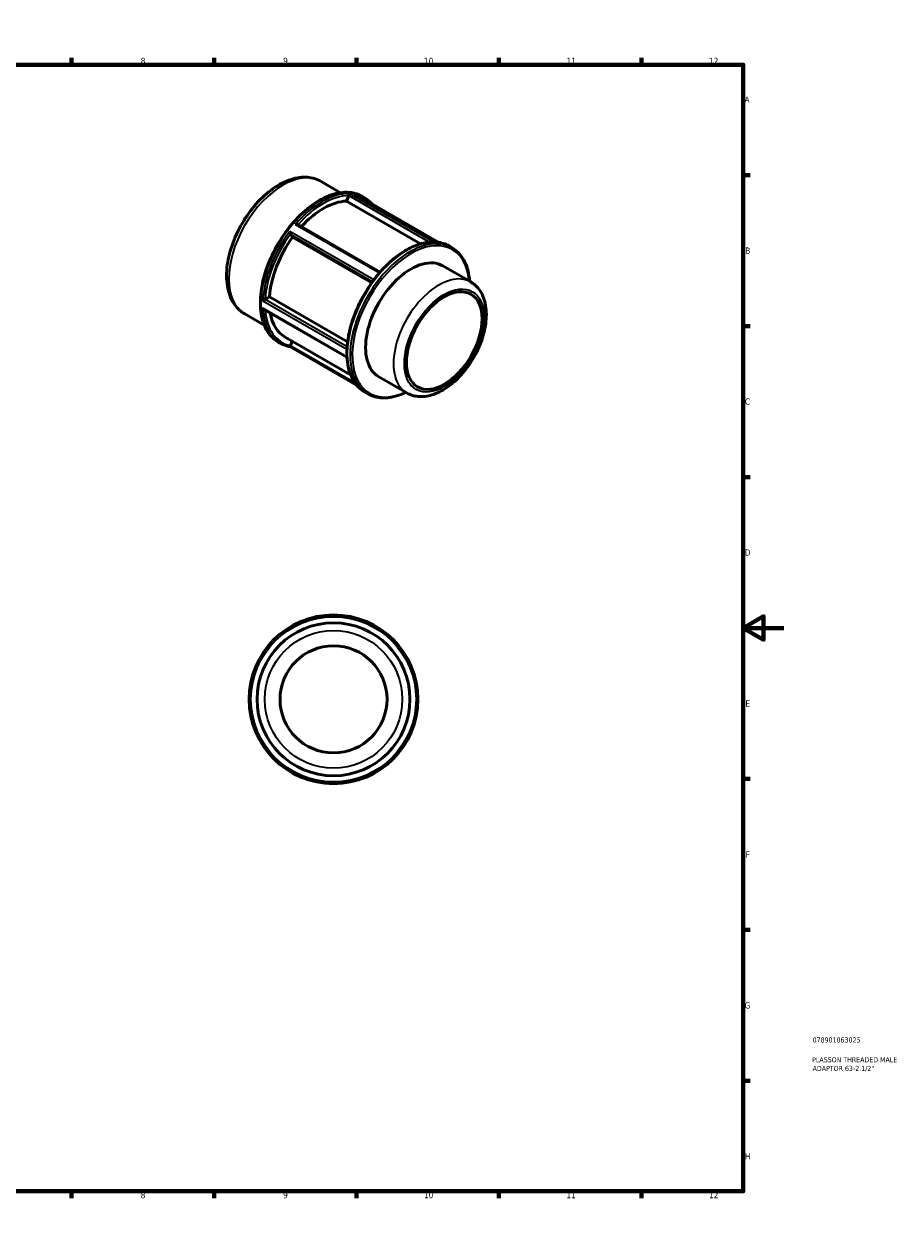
# Model space of a CAD drawing. Header units: millimetres. Extents: x 0 to 898, y 0 to 594.
# Tile 3 of 3: x 467 to 898, y 0 to 594. Entities that reach past the tile are written whole.
import ezdxf

# ---------------------------------------------------------------- set-up
doc = ezdxf.new("R2010")
doc.units = ezdxf.units.MM
for name, color, linetype, lineweight in [('Border (ANSI)', 7, 'Continuous', 70), ('Title (ISO)', 7, 'Continuous', 50), ('Visible (ANSI)', 7, 'Continuous', 50), ('Visible Narrow (ANSI)', 7, 'Continuous', 35)]:
    doc.layers.add(name, color=color, linetype=linetype, lineweight=lineweight)
doc.styles.add('Note Text (ANSI)', font='tahoma.ttf')
doc.styles.add('Note Text (ISO)', font='tahoma.ttf')

# ---------------------------------------------------------------- blocks, each defined once
blk = doc.blocks.new('Borders Default Border')
at = {"layer": 'Border (ANSI)'}
for p, q in [((70.08, 574), (70.08, 577.45)), ((140.17, 574), (140.17, 577.45)), ((210.25, 574), (210.25, 577.45)), ((280.33, 574), (280.33, 577.45)), ((350.42, 574), (350.42, 577.45)), ((490.58, 574), (490.58, 577.45)), ((560.67, 574), (560.67, 577.45)), ((630.75, 574), (630.75, 577.45)), ((700.83, 574), (700.83, 577.45)), ((770.92, 574), (770.92, 577.45)), ((20, 519.75), (16.55, 519.75)), ((821, 519.75), (824.45, 519.75)), ((20, 445.5), (16.55, 445.5)), ((821, 445.5), (824.45, 445.5)), ((20, 371.25), (16.55, 371.25)), ((821, 371.25), (824.45, 371.25)), ((20, 222.75), (16.55, 222.75)), ((821, 222.75), (824.45, 222.75)), ((20, 148.5), (16.55, 148.5)), ((821, 148.5), (824.45, 148.5)), ((20, 74.25), (16.55, 74.25)), ((821, 74.25), (824.45, 74.25)), ((70.08, 20), (70.08, 16.55)), ((140.17, 20), (140.17, 16.55)), ((210.25, 20), (210.25, 16.55)), ((280.33, 20), (280.33, 16.55)), ((350.42, 20), (350.42, 16.55)), ((490.58, 20), (490.58, 16.55)), ((560.67, 20), (560.67, 16.55)), ((630.75, 20), (630.75, 16.55)), ((700.83, 20), (700.83, 16.55)), ((770.92, 20), (770.92, 16.55))]:
    blk.add_line(p, q, dxfattribs=at)
at = {"layer": 'Border (ANSI)', "flags": 128}
for points in [[(420.5, 594), (420.5, 574), (414.73, 584), (426.27, 584), (420.5, 574)], [(20, 20), (20, 574), (821, 574), (821, 20), (20, 20)], [(0, 297), (20, 297), (10, 302.77), (10, 291.23), (20, 297)], [(841, 297), (821, 297), (831, 302.77), (831, 291.23), (821, 297)], [(420.5, 0), (420.5, 20), (414.73, 10), (426.27, 10), (420.5, 20)]]:
    blk.add_lwpolyline(points, dxfattribs=at)
at = {"layer": 'Border (ANSI)', "attachment_point": 7, "style": 'Note Text (ANSI)'}
for s, insert, char_height in [('1', (34.35, 574.4), 3.05), ('2', (104.2, 574.4), 3.05), ('3', (174.26, 574.34), 3.05), ('4', (244.23, 574.4), 3.05), ('5', (314.48, 574.34), 3.05), ('6', (384.49, 574.34), 3.05), ('7', (454.6, 574.4), 3.05), ('8', (524.63, 574.33), 3.05), ('9', (594.7, 574.34), 3.05), ('10', (663.96, 574.34), 3.048), ('11', (734.04, 574.4), 3.048), ('12', (804.13, 574.4), 3.048), ('A', (16.78, 555.35), 3.05), ('A', (821.63, 555.35), 3.05), ('B', (17.15, 481.1), 3.05), ('B', (821.99, 481.1), 3.05), ('C', (16.95, 406.8), 3.05), ('C', (821.8, 406.8), 3.05), ('D', (16.96, 332.6), 3.05), ('D', (821.81, 332.6), 3.05), ('E', (17.21, 258.35), 3.05), ('E', (822.05, 258.35), 3.05), ('F', (17.29, 184.1), 3.05), ('F', (822.14, 184.1), 3.05), ('G', (16.81, 109.79), 3.05), ('G', (821.66, 109.79), 3.05), ('H', (16.97, 35.6), 3.05), ('H', (821.81, 35.6), 3.05), ('1', (34.35, 16.55), 3.05), ('2', (104.2, 16.55), 3.05), ('3', (174.26, 16.49), 3.05), ('4', (244.23, 16.55), 3.05), ('5', (314.48, 16.49), 3.05), ('6', (384.49, 16.49), 3.05), ('7', (454.6, 16.55), 3.05), ('8', (524.63, 16.48), 3.05), ('9', (594.7, 16.49), 3.05), ('10', (663.96, 16.49), 3.048), ('11', (734.04, 16.55), 3.048), ('12', (804.13, 16.55), 3.048)]:
    blk.add_mtext(s, dxfattribs=dict(at, insert=insert, char_height=char_height))
blk = doc.blocks.new('Title Blocks ISO')
at = {"layer": 'Title (ISO)', "color": 232, "true_color": 0xca0064, "style": 'Note Text (ISO)'}
for tag, p in [('PART_NUMBER_001', (34.08, 73.13)), ('DESCRIPTION_001', (33.84, 63.4)), ('DESCRIPTION_002', (34.09, 59.12))]:
    blk.add_attdef(tag, p, '', height=2.5, dxfattribs=at)

msp = doc.modelspace()

# ---------------------------------------------------------------- linework, layer by layer
at = {"layer": 'Visible (ANSI)'}
for p, q in [((613.3, 516.648), (622.905, 511.117)), ((625.845, 506.941), (626.912, 509.691)), ((662.268, 485.966), (625.845, 506.941)), ((630.102, 510.336), (671.187, 486.677)), ((633.555, 509.322), (634.543, 508.753)), ((601.835, 495.445), (642.382, 472.096)), ((599.349, 489.224), (598.282, 490.746)), ((638.222, 466.839), (599.349, 489.224)), ((676.282, 484.888), (677.68, 484.084)), ((673.221, 475.112), (686.968, 467.196)), ((585.809, 458.585), (587.942, 459.813)), ((587.942, 459.813), (626.349, 437.696)), ((575.78, 451.495), (585.386, 445.963)), ((585.221, 453.714), (626.068, 430.192)), ((595.679, 440.036), (627.859, 421.505)), ((592.284, 437.653), (593.271, 437.084)), ((597.931, 435.376), (630.758, 416.471)), ((598.282, 435.872), (599.127, 438.05)), ((641.782, 420.517), (655.529, 412.601)), ((634.863, 412.962), (636.26, 412.157))]:
    msp.add_line(p, q, dxfattribs=at)
for radius in [41.5, 41.351, 37.592, 26.314]:
    msp.add_circle((619.464, 261.927), radius, dxfattribs=at)
for centre, major_axis, start_param, end_param in [((614.439, 472.613), (18.76, 32.577), 0.3399513, 1.2035659), ((614.439, 472.613), (-18.76, -32.577), 4.5287415, 5.4157679), ((657.501, 447.814), (15.72, 27.297), 0, 3.1415927), ((655.255, 449.108), (20.636, 35.834), 1.2514791, 1.3626474), ((614.439, 472.613), (-18.76, -32.577), 5.6799921, 6.2831853), ((655.255, 449.108), (20.636, 35.834), 2.2986766, 2.409845)]:
    msp.add_ellipse(centre, major_axis=major_axis, ratio=0.5780931, start_param=start_param, end_param=end_param, dxfattribs=at)
msp.add_ellipse((673.906, 438.367), major_axis=(-13.132, -22.804), ratio=0.5780931, dxfattribs=at)
for points, knots in [([(613.3, 516.648), (611.271, 517.816), (608.972, 518.496), (604.004, 518.878), (601.323, 518.506), (595.674, 516.723), (592.7, 515.191), (586.889, 511.124), (584.058, 508.56), (578.871, 502.721), (576.513, 499.451), (572.478, 492.525), (570.798, 488.872), (568.271, 481.503), (567.426, 477.789), (566.695, 470.617), (566.814, 467.161), (568.121, 460.914), (569.29, 458.098), (572.318, 454.023), (573.931, 452.56), (575.78, 451.495)], [5.4997209, 5.4997209, 5.4997209, 5.4997209, 5.7692038, 5.7692038, 6.061863, 6.061863, 6.3900213, 6.3900213, 6.727103, 6.727103, 7.061754, 7.061754, 7.3950061, 7.3950061, 7.729515, 7.729515, 8.066545, 8.066545, 8.3956026, 8.3956026, 8.6413135, 8.6413135, 8.6413135, 8.6413135]), ([(633.555, 509.322), (631.345, 510.594), (628.794, 511.268), (623.242, 511.368), (620.233, 510.769), (614.043, 508.346), (610.858, 506.498), (604.668, 501.746), (601.664, 498.842), (596.143, 492.279), (593.626, 488.623), (589.325, 480.926), (587.542, 476.886), (584.89, 468.823), (584.021, 464.8), (583.292, 457.168), (583.434, 453.561), (584.737, 447.133), (585.896, 444.31), (588.828, 440.198), (590.435, 438.718), (592.284, 437.653)], [5.4997209, 5.4997209, 5.4997209, 5.4997209, 5.8086362, 5.8086362, 6.1250068, 6.1250068, 6.4475238, 6.4475238, 6.7705055, 6.7705055, 7.0929713, 7.0929713, 7.4152411, 7.4152411, 7.7377675, 7.7377675, 8.0608057, 8.0608057, 8.3829441, 8.3829441, 8.6413135, 8.6413135, 8.6413135, 8.6413135]), ([(626.928, 509.736), (626.95, 509.803), (626.97, 509.871), (627.011, 510.02), (627.029, 510.097), (627.065, 510.266), (627.08, 510.353), (627.097, 510.484), (627.101, 510.534), (627.104, 510.621), (627.102, 510.657), (627.098, 510.685), (627.098, 510.685), (627.098, 510.686)], [-0.13926822, -0.13926822, -0.13926822, -0.13926822, -0.1176359, -0.1176359, -0.09178611, -0.09178611, -0.05654401, -0.05654401, -0.0287821, -0.0287821, 0, 0, 0.00055083, 0.00055083, 0.00055083, 0.00055083]), ([(629.911, 510.428), (629.913, 510.427), (629.914, 510.427), (629.98, 510.4), (630.043, 510.37), (630.102, 510.336)], [-0.338979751, -0.338979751, -0.338979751, -0.338979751, -0.338305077, -0.338305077, -0.312635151, -0.312635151, -0.312635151, -0.312635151]), ([(638.359, 505.581), (638.051, 505.938), (637.73, 506.277), (636.527, 507.439), (635.572, 508.16), (634.543, 508.753)], [5.30060352, 5.30060352, 5.30060352, 5.30060352, 5.3558765, 5.3558765, 5.49972085, 5.49972085, 5.49972085, 5.49972085]), ([(600.717, 495.494), (600.718, 495.494), (600.72, 495.495), (600.827, 495.521), (600.937, 495.54), (601.153, 495.562), (601.26, 495.565), (601.471, 495.554), (601.577, 495.539), (601.732, 495.495), (601.787, 495.473), (601.835, 495.445)], [-0.33897975, -0.33897975, -0.33897975, -0.33897975, -0.33830508, -0.33830508, -0.29745009, -0.29745009, -0.25850284, -0.25850284, -0.21836046, -0.21836046, -0.19289189, -0.19289189, -0.19289189, -0.19289189]), ([(598.264, 490.771), (598.236, 490.809), (598.207, 490.857), (598.146, 490.981), (598.115, 491.057), (598.049, 491.245), (598.016, 491.36), (597.969, 491.562), (597.951, 491.65), (597.922, 491.824), (597.911, 491.91), (597.903, 491.993), (597.903, 491.994), (597.903, 491.996)], [-0.13926822, -0.13926822, -0.13926822, -0.13926822, -0.1176359, -0.1176359, -0.09178611, -0.09178611, -0.05654401, -0.05654401, -0.0287821, -0.0287821, 0, 0, 0.00055083, 0.00055083, 0.00055083, 0.00055083]), ([(676.282, 484.888), (674.501, 485.914), (672.499, 486.554), (668.21, 487.026), (665.923, 486.859), (661.209, 485.755), (658.781, 484.817), (653.92, 482.239), (651.487, 480.598), (646.756, 476.714), (644.458, 474.472), (642.294, 471.996)], [5.4997209, 5.4997209, 5.4997209, 5.4997209, 5.7477979, 5.7477979, 5.995875, 5.995875, 6.2439521, 6.2439521, 6.4920292, 6.4920292, 6.7401063, 6.7401063, 6.7401063, 6.7401063]), ([(686.431, 467.504), (686.33, 468.836), (686.155, 470.121), (685.253, 474.57), (684.091, 477.403), (681.148, 481.53), (679.535, 483.015), (677.68, 484.084)], [4.79632329, 4.79632329, 4.79632329, 4.79632329, 4.91920907, 4.91920907, 5.24134014, 5.24134014, 5.49972085, 5.49972085, 5.49972085, 5.49972085]), ([(642.064, 471.683), (642.07, 471.69), (642.075, 471.696), (642.094, 471.719), (642.107, 471.735), (642.144, 471.783), (642.166, 471.814), (642.225, 471.901), (642.259, 471.955), (642.294, 471.996)], [0.456838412, 0.456838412, 0.456838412, 0.456838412, 0.459568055, 0.459568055, 0.466680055, 0.466680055, 0.480191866, 0.480191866, 0.507059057, 0.507059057, 0.507059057, 0.507059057]), ([(638.923, 467.803), (637.445, 465.807), (636.059, 463.707), (633.515, 459.368), (632.358, 457.129), (630.308, 452.587), (629.417, 450.283), (627.93, 445.685), (627.335, 443.391), (626.461, 438.887), (626.183, 436.677), (626.068, 434.544)], [0.59060761, 0.59060761, 0.59060761, 0.59060761, 0.77380764, 0.77380764, 0.95700768, 0.95700768, 1.14020771, 1.14020771, 1.32340775, 1.32340775, 1.50660778, 1.50660778, 1.50660778, 1.50660778]), ([(638.923, 467.803), (638.971, 467.867), (639.029, 467.931), (639.12, 468.03), (639.154, 468.066), (639.202, 468.123), (639.217, 468.141), (639.238, 468.168), (639.244, 468.177), (639.251, 468.185)], [0.397135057, 0.397135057, 0.397135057, 0.397135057, 0.42851226, 0.42851226, 0.445543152, 0.445543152, 0.453413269, 0.453413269, 0.456838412, 0.456838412, 0.456838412, 0.456838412]), ([(655.529, 412.601), (657.236, 411.618), (659.164, 411.036), (663.319, 410.67), (665.553, 410.951), (670.285, 412.366), (672.784, 413.617), (677.683, 416.966), (680.077, 419.098), (684.459, 423.965), (686.45, 426.695), (689.857, 432.486), (691.277, 435.543), (693.417, 441.725), (694.136, 444.849), (694.761, 450.904), (694.663, 453.836), (693.542, 459.147), (692.541, 461.553), (689.933, 465.034), (688.551, 466.284), (686.968, 467.196)], [2.3581282, 2.3581282, 2.3581282, 2.3581282, 2.6203019, 2.6203019, 2.9066798, 2.9066798, 3.2343845, 3.2343845, 3.5748242, 3.5748242, 3.9126322, 3.9126322, 4.2486832, 4.2486832, 4.5861847, 4.5861847, 4.9265856, 4.9265856, 5.2565309, 5.2565309, 5.4997209, 5.4997209, 5.4997209, 5.4997209]), ([(584.712, 457.985), (584.713, 457.985), (584.714, 457.986), (584.774, 458.021), (584.842, 458.06), (584.988, 458.144), (585.067, 458.188), (585.238, 458.282), (585.332, 458.333), (585.498, 458.423), (585.571, 458.461), (585.687, 458.521), (585.732, 458.545), (585.774, 458.566)], [-0.33897975, -0.33897975, -0.33897975, -0.33897975, -0.33830508, -0.33830508, -0.29745009, -0.29745009, -0.25850284, -0.25850284, -0.21836046, -0.21836046, -0.1883053, -0.1883053, -0.1677002, -0.1677002, -0.1677002, -0.1677002]), ([(585.221, 453.714), (585.174, 453.741), (585.128, 453.772), (585.013, 453.861), (584.947, 453.925), (584.823, 454.065), (584.766, 454.142), (584.714, 454.225), (584.713, 454.227), (584.712, 454.229)], [-0.073720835, -0.073720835, -0.073720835, -0.073720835, -0.056544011, -0.056544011, -0.028782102, -0.028782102, 0, 0, 0.000550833, 0.000550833, 0.000550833, 0.000550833]), ([(593.271, 437.084), (593.557, 436.92), (593.848, 436.766), (594.44, 436.477), (594.742, 436.342), (595.355, 436.094), (595.667, 435.98), (596.3, 435.772), (596.621, 435.678), (597.272, 435.511), (597.602, 435.438), (597.936, 435.375)], [2.3581282, 2.3581282, 2.3581282, 2.3581282, 2.39799628, 2.39799628, 2.43786435, 2.43786435, 2.47773243, 2.47773243, 2.5176005, 2.5176005, 2.55746858, 2.55746858, 2.55746858, 2.55746858]), ([(597.936, 435.375), (597.939, 435.374), (597.941, 435.374), (597.962, 435.374), (597.984, 435.386), (598.038, 435.437), (598.07, 435.477), (598.136, 435.577), (598.166, 435.63), (598.22, 435.734), (598.242, 435.78), (598.264, 435.828)], [-0.30360381, -0.30360381, -0.30360381, -0.30360381, -0.29745009, -0.29745009, -0.25850284, -0.25850284, -0.21836046, -0.21836046, -0.1883053, -0.1883053, -0.1677002, -0.1677002, -0.1677002, -0.1677002]), ([(626.06, 434.174), (626.061, 434.181), (626.061, 434.189), (626.062, 434.216), (626.062, 434.236), (626.063, 434.299), (626.063, 434.343), (626.064, 434.437), (626.065, 434.49), (626.068, 434.544)], [0.521685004, 0.521685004, 0.521685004, 0.521685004, 0.525178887, 0.525178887, 0.5343506, 0.5343506, 0.551978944, 0.551978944, 0.571638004, 0.571638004, 0.571638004, 0.571638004]), ([(626.065, 430.245), (626.064, 430.251), (626.064, 430.257), (626.063, 430.285), (626.063, 430.311), (626.063, 430.359), (626.062, 430.375), (626.061, 430.401), (626.061, 430.409), (626.06, 430.418)], [0.479782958, 0.479782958, 0.479782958, 0.479782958, 0.486194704, 0.486194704, 0.507413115, 0.507413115, 0.517332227, 0.517332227, 0.521685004, 0.521685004, 0.521685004, 0.521685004]), ([(626.065, 430.245), (626.153, 428.655), (626.345, 427.127), (626.934, 424.23), (627.332, 422.859), (628.326, 420.304), (628.924, 419.12), (630.311, 416.964), (631.101, 415.993), (632.856, 414.292), (633.822, 413.562), (634.863, 412.962)], [1.63322021, 1.63322021, 1.63322021, 1.63322021, 1.77820181, 1.77820181, 1.9231834, 1.9231834, 2.068165, 2.068165, 2.2131466, 2.2131466, 2.3581282, 2.3581282, 2.3581282, 2.3581282]), ([(636.26, 412.157), (638.478, 410.88), (641.039, 410.204), (646.61, 410.104), (649.63, 410.705), (653.466, 412.207), (654.228, 412.541), (654.992, 412.91)], [2.3581282, 2.3581282, 2.3581282, 2.3581282, 2.66708155, 2.66708155, 2.98346671, 2.98346671, 3.06152576, 3.06152576, 3.06152576, 3.06152576])]:
    msp.add_open_spline(points, degree=3, knots=knots, dxfattribs=at)
for points in [[(626.912, 509.691), (626.917, 509.705), (626.923, 509.72), (626.928, 509.736)], [(598.282, 490.746), (598.277, 490.754), (598.271, 490.762), (598.264, 490.771)], [(585.774, 458.566), (585.786, 458.572), (585.798, 458.578), (585.809, 458.585)], [(598.264, 435.828), (598.271, 435.843), (598.277, 435.858), (598.282, 435.872)]]:
    msp.add_open_spline(points, degree=3, dxfattribs=at)
at = {"layer": 'Visible Narrow (ANSI)'}
for p, q in [((626.928, 509.736), (666.723, 486.819)), ((668.413, 486.894), (627.098, 510.686)), ((629.911, 510.428), (671.143, 486.684)), ((600.717, 495.494), (642.064, 471.683)), ((639.251, 468.185), (597.903, 491.996)), ((598.264, 490.771), (638.692, 467.49)), ((584.712, 457.985), (626.06, 434.174)), ((626.117, 435.333), (585.774, 458.566)), ((626.06, 430.418), (584.712, 454.229)), ((629.908, 417.606), (598.264, 435.828))]:
    msp.add_line(p, q, dxfattribs=at)
for radius in [40.599, 33.833]:
    msp.add_circle((619.464, 261.927), radius, dxfattribs=at)
for centre, major_axis, start_param, end_param in [((594.54, 484.071), (-18.76, -32.577), 3.1415927, 6.2831853), ((612.92, 473.487), (-20.636, -35.834), 3.1415927, 6.2831853), ((613.907, 472.919), (20.636, 35.834), 0.3154499, 1.2514791), ((614.439, 472.613), (20.26, 35.183), 0.3340077, 1.23191), ((613.907, 472.919), (20.636, 35.834), 0, 0.2042815), ((614.439, 472.613), (20.26, 35.183), 6.2157264, 6.3506442), ((613.907, 472.919), (-20.636, -35.834), 4.5042401, 5.4402693), ((614.439, 472.613), (20.26, 35.183), 1.3812052, 2.2801188), ((655.572, 448.925), (-20.71, -35.963), 3.1415927, 6.2831853), ((656.97, 448.121), (20.71, 35.963), 0, 3.1415927), ((657.501, 447.814), (-20.335, -35.312), 2.4544175, 6.9703605), ((671.248, 439.898), (15.72, 27.297), 0, 3.1415927), ((613.907, 472.919), (-20.636, -35.834), 5.5514376, 6.2831853), ((614.439, 472.613), (-20.26, -35.183), 5.579598, 6.468909)]:
    msp.add_ellipse(centre, major_axis=major_axis, ratio=0.5780931, start_param=start_param, end_param=end_param, dxfattribs=at)
msp.add_ellipse((673.906, 438.367), major_axis=(-13.844, -24.04), ratio=0.5780931, dxfattribs=at)

# ---------------------------------------------------------------- block references
msp.add_blockref('Borders Default Border', (0, 0))
msp.add_blockref('Title Blocks ISO', (821, 20)).add_auto_attribs({'PART_NUMBER_001': '078901063025', 'DESCRIPTION_001': 'PLASSON THREADED MALE', 'DESCRIPTION_002': 'ADAPTOR 63-2.1/2"'})

doc.saveas('drawing.dxf')
